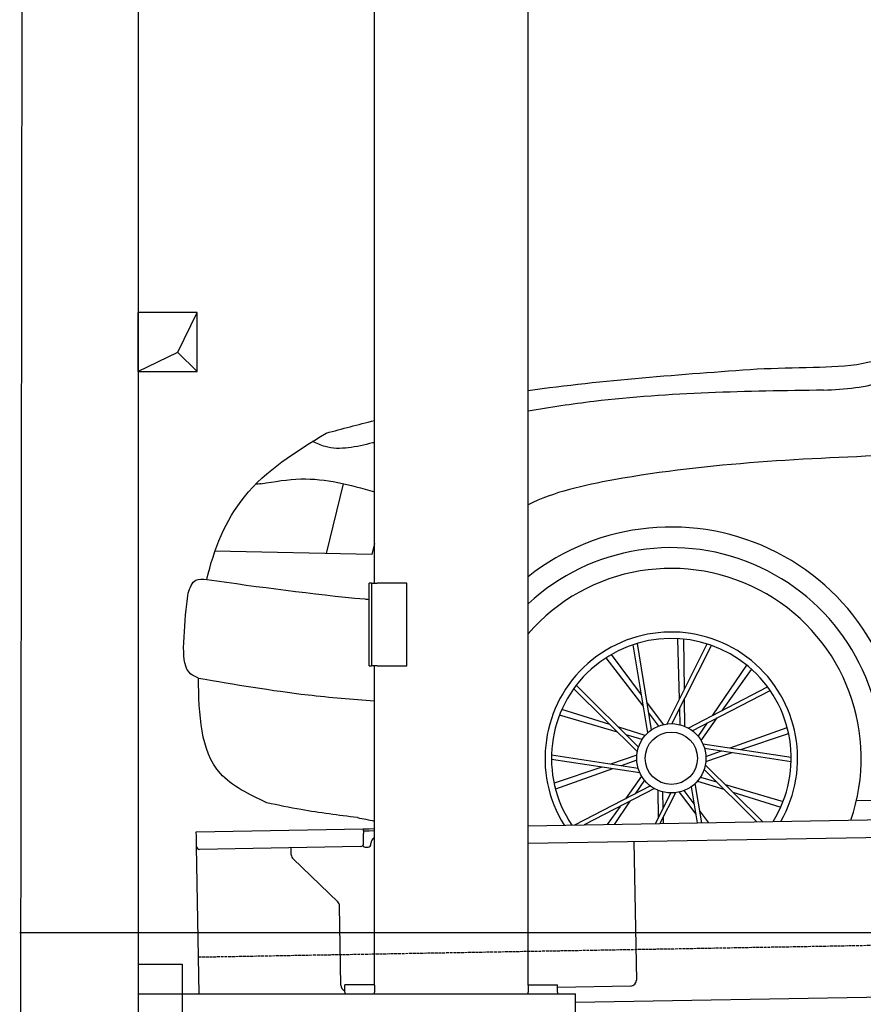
# Model space of a CAD drawing. Header units: millimetres. Extents: x 873 to 6785, y 6116 to 11616.
# Tile 2 of 5: x 873 to 2300, y 7995 to 9661. Entities that reach past the tile are written whole.
import ezdxf

# ---------------------------------------------------------------- set-up
doc = ezdxf.new("R2010")
doc.units = ezdxf.units.MM
doc.linetypes.add('GEN3', pattern=[6.25, 5, -1.25])
doc.layers.get('0').update_dxf_attribs({"lineweight": 25})
for name, color, linetype, lineweight in [('3', 6, 'GEN3', 25), ('5', 3, 'Continuous', 25), ('breakthrough', 1, 'Continuous', 25)]:
    doc.layers.add(name, color=color, linetype=linetype, lineweight=lineweight)
doc.layers.add('Car', color=10, linetype='Continuous')

msp = doc.modelspace()

# ---------------------------------------------------------------- linework, layer by layer
for p, q in [((872.9, 6115.9), (878.9, 11615.5)), ((1072.8, 11415.5), (1073.7, 6365.9)), ((1472.8, 8708), (1472.8, 10083)), ((1732.8, 8027.8), (1732.8, 10083)), ((1467.8, 8708), (1463.8, 8708)), ((1463.8, 8568), (1463.8, 8708)), ((1467.8, 8708), (1477.8, 8708)), ((1467.8, 8708), (1467.8, 8568)), ((1527.8, 8708), (1477.8, 8708)), ((1527.8, 8568), (1527.8, 8708)), ((1463.8, 8568), (1467.8, 8568)), ((1477.8, 8568), (1467.8, 8568)), ((1472.8, 8027.8), (1472.8, 8568)), ((1477.8, 8568), (1527.8, 8568)), ((1732.8, 8297.1), (4392.1, 8343.5)), ((4387.6, 8313.4), (1732.8, 8267.1)), ((1171.6, 8287.3), (1454, 8292.2)), ((1171.7, 8279.3), (1171.6, 8287.3)), ((1454, 8292.2), (1464, 8292.4)), ((1454, 8292.2), (1454.2, 8284.2)), ((1464.1, 8288.4), (1454.1, 8288.2)), ((1454.5, 8267.2), (1454.2, 8284.2)), ((1464, 8292.4), (1472.8, 8292.5)), ((1472.8, 8288.5), (1464.1, 8288.4)), ((1172, 8262.3), (1171.7, 8279.3)), ((1467, 8266.4), (1467, 8267.4)), ((1912, 8270.2), (1916.1, 8036.2)), ((1176.4, 8013), (1172, 8262.3)), ((1449.6, 8262.1), (1177.1, 8257.4)), ((1332.3, 8248.2), (1332.1, 8260.1)), ((1457.1, 8261.3), (1462.1, 8261.3)), ((1410.8, 8168.4), (1335.3, 8241.2)), ((1416.1, 8027.5), (1413.8, 8161.3)), ((1072.8, 8063), (1147.8, 8063)), ((1147.8, 8063), (1147.8, 7858)), ((4146.4, 8039.2), (1812.8, 7998.4)), ((1472.8, 8028), (1422.8, 8028)), ((1422.8, 8016), (1422.8, 8028)), ((1422.8, 8016), (1422.8, 8013)), ((1472.8, 8027.8), (1472.8, 8016)), ((1472.8, 8013), (1472.8, 8016)), ((1732.8, 8028), (1782.8, 8028)), ((1732.8, 8027.8), (1732.8, 8016)), ((1732.8, 8013), (1732.8, 8016)), ((1782.8, 8016), (1782.8, 8028)), ((1906.2, 8026.1), (1782.8, 8023.9)), ((1782.8, 8016), (1782.8, 8013)), ((1072.8, 8013), (1812.8, 8013)), ((1812.8, 7908), (1812.8, 8013))]:
    msp.add_line(p, q)
for centre, radius, start, end in [((1449.5, 8267.1), 5, 271, 1), ((1462, 8266.3), 5, 271, 1), ((1477, 8267.6), 10, 114.7874, 181), ((1177, 8262.4), 5, 181, 271), ((1342.3, 8248.4), 10, 181, 226), ((1457, 8266.3), 5, 214.2367, 271), ((1403.8, 8161.2), 10, 1, 46), ((1906.1, 8036.1), 10, 271, 1), ((1426.1, 8027.7), 10, 181, 250.2934)]:
    msp.add_arc(centre, radius, start, end)
at = {"layer": '3'}
msp.add_line((1175.3, 8075.3), (6230.4, 8163.5), dxfattribs=at)
at = {"layer": '5'}
msp.add_line((6272.8, 8115.9), (872.8, 8115.9), dxfattribs=at)
at = {"layer": 'breakthrough'}
for p, q in [((1140.1, 9098.9), (1172.8, 9165.9)), ((1072.8, 9065.9), (1140.1, 9098.9)), ((1139.9, 9098.7), (1172.8, 9065.9))]:
    msp.add_line(p, q, dxfattribs=at)
msp.add_lwpolyline([(1172.8, 9165.9), (1072.8, 9165.9), (1072.8, 9065.9), (1172.8, 9065.9)], close=True, dxfattribs=at)
at = {"layer": 'Car'}
for p, q in [((1391.7, 8757.8), (1420.7, 8876.1)), ((1472.8, 8775.2), (1468.5, 8756.2)), ((1468.5, 8756.2), (1203.1, 8761.7)), ((1989.1, 8511.4), (1986.2, 8613.9)), ((1935.3, 8454.3), (1910.7, 8603.7)), ((1941.7, 8459.5), (1917.8, 8605.9)), ((1968.1, 8469.6), (2036, 8604.9)), ((1976.3, 8470), (2043, 8602.5)), ((1997.4, 8528.1), (1996.5, 8613.1)), ((1927.7, 8500.5), (1865.1, 8581.7)), ((1924.7, 8518.9), (1873.9, 8587.1)), ((2045.2, 8484.2), (2103.1, 8568.8)), ((2061.7, 8492.7), (2111, 8562)), ((1919.8, 8430.6), (1814.4, 8535)), ((2003.6, 8462.7), (2138.1, 8532.2)), ((1917.7, 8422.7), (1810, 8529.1)), ((2010.5, 8458.2), (2142.4, 8526.2)), ((1962.1, 8468.5), (1934, 8506.2)), ((1998.1, 8465.4), (1997.6, 8512.3)), ((1884.4, 8455.6), (1786, 8484.5)), ((1871.2, 8468.6), (1790, 8494)), ((1954.2, 8466.1), (1936.9, 8488.5)), ((1990.3, 8468), (1989.5, 8496.3)), ((1931, 8449.9), (1886.2, 8463.9)), ((2020.7, 8448.4), (2036.6, 8471.7)), ((2025.4, 8441.6), (2052.6, 8479.9)), ((2074.6, 8429.1), (2171.2, 8463.6)), ((1926.1, 8443.3), (1899, 8451.3)), ((2093, 8426.3), (2173.6, 8453.5)), ((2028.3, 8436.2), (2178, 8413.4)), ((1919.2, 8394.4), (1772.5, 8416.9)), ((1916.9, 8416.6), (1872.3, 8401.6)), ((2031.2, 8428.5), (2177.9, 8406)), ((2033.6, 8406.3), (2078.1, 8421.3)), ((2033.7, 8414.6), (2060.3, 8424)), ((1922.1, 8386.7), (1772.5, 8409.5)), ((1916.7, 8408.3), (1890.1, 8398.9)), ((2032.7, 8400.3), (2130.1, 8304)), ((1857.4, 8396.6), (1776.8, 8369.4)), ((1875.8, 8393.8), (1779.2, 8359.3)), ((1925, 8381.3), (1897.8, 8343)), ((2030.6, 8392.3), (2119.9, 8303.8)), ((1939.9, 8364.7), (1811.3, 8298.4)), ((1929.7, 8374.6), (1913.8, 8351.3)), ((2015.1, 8368.6), (2026.1, 8302.2)), ((2019.4, 8373), (2064.2, 8359)), ((2024.4, 8379.6), (2051.4, 8371.6)), ((2066, 8367.4), (2164.4, 8338.4)), ((1946.8, 8360.2), (1827.8, 8298.7)), ((1974.1, 8352.9), (1947.9, 8300.8)), ((1952.3, 8357.6), (1952.8, 8310.6)), ((1982.3, 8353.3), (1956, 8301)), ((1960.1, 8354.9), (1960.9, 8326.6)), ((1988.4, 8354.4), (2016.4, 8316.7)), ((1996.2, 8356.8), (2013.5, 8334.4)), ((2008.7, 8363.4), (2018.8, 8302.1)), ((2079.2, 8354.3), (2160.4, 8328.9)), ((1888.7, 8330.2), (1866.8, 8299.4)), ((1905.2, 8338.7), (1878.4, 8299.6)), ((2288.4, 8339.8), (2324.3, 8340.7)), ((2022.7, 8322.4), (2038.2, 8302.4)), ((1961.3, 8311.5), (1961.6, 8301.1)), ((2025.8, 8304), (2027.1, 8302.2))]:
    msp.add_line(p, q, dxfattribs=at)
for radius in [58.6, 58.6, 44.3]:
    msp.add_circle((1975.2, 8411.5), radius, dxfattribs=at)
for radius, start, end in [(391.3, 357.5333, 128.2778), (356.4, 357.143, 132.8575), (321.3, 340.9528, 138.989), (213.7, 329.9866, 212.0134), (202.8, 328.1014, 213.8986)]:
    msp.add_arc((1975.2, 8411.5), radius, start, end, dxfattribs=at)
for points, knots in [([(2120.6, 9070.4), (2152, 9071.5), (2211.6, 9073.4), (2301.5, 9074.8), (2355.3, 9096.5), (2382.6, 9107.5)], [0, 0, 0, 0, 94.380868, 179.23976, 266.734748, 266.734748, 266.734748, 266.734748]), ([(2232.7, 9034.4), (2268.9, 9036.5), (2324.8, 9039.7), (2372.9, 9067.2), (2389.9, 9077)], [0, 0, 0, 0, 106.450223, 164.647441, 164.647441, 164.647441, 164.647441]), ([(2232.7, 9034.4), (2102.8, 9032.5), (1935.2, 9030), (1769.8, 9005.2), (1732.8, 8998.9)], [0, 0, 0, 0, 388.975981, 501.688074, 501.688074, 501.688074, 501.688074]), ([(1189.4, 8713.9), (1201.1, 8765.3), (1244.3, 8871.2), (1340.1, 8930.3), (1391, 8961.8)], [166.628719, 166.628719, 166.628719, 166.628719, 320.450021, 495.468543, 495.468543, 495.468543, 495.468543]), ([(1469.7, 8945.2), (1442.2, 8938.5), (1406.9, 8929.8), (1375.1, 8944.3), (1368.1, 8947.5)], [0, 0, 0, 0, 80.509797, 103.502315, 103.502315, 103.502315, 103.502315]), ([(2364.2, 8924.9), (2203.5, 8918.5), (1993.5, 8910.2), (1776.4, 8862.3), (1732.8, 8840.3)], [0, 0, 0, 0, 488.10307, 637.750705, 637.750705, 637.750705, 637.750705]), ([(1281, 8876), (1303.6, 8879.8), (1368, 8890.8), (1431.6, 8874.5), (1472.8, 8862.4)], [0, 0, 0, 0, 68.149354, 194.490967, 194.490967, 194.490967, 194.490967]), ([(1157.9, 8691), (1161, 8700.2), (1166.5, 8716.1), (1182.6, 8714.6), (1189.4, 8713.9)], [0, 0, 0, 0, 25.351803, 43.912705, 43.912705, 43.912705, 43.912705]), ([(1189.4, 8713.9), (1278.4, 8701.6), (1369.7, 8688.8), (1461.4, 8680.6), (1463.8, 8680.4)], [0, 0, 0, 0, 269.263405, 276.386917, 276.386917, 276.386917, 276.386917]), ([(1150.1, 8598.2), (1151.3, 8623), (1152.8, 8654), (1157, 8684.8), (1157.9, 8691)], [0, 0, 0, 0, 74.26525, 93.147865, 93.147865, 93.147865, 93.147865]), ([(1175.1, 8547.1), (1170.5, 8549.1), (1151.3, 8557.3), (1150.6, 8580.6), (1150.1, 8598.2)], [0, 0, 0, 0, 14.449178, 60.444004, 60.444004, 60.444004, 60.444004]), ([(1291, 8336.2), (1261.2, 8350.3), (1178.8, 8389.5), (1176.5, 8485.6), (1175.1, 8547.1)], [0, 0, 0, 0, 93.142777, 258.500689, 258.500689, 258.500689, 258.500689]), ([(1175.1, 8547.1), (1236.8, 8536.6), (1335.6, 8519.7), (1435.3, 8511.4), (1472.8, 8508.9)], [0, 0, 0, 0, 187.519069, 300.279131, 300.279131, 300.279131, 300.279131]), ([(1444.2, 8311.2), (1412.3, 8315.1), (1360.9, 8321.4), (1310.2, 8332.1), (1291, 8336.2)], [0, 0, 0, 0, 96.326322, 155.330157, 155.330157, 155.330157, 155.330157])]:
    msp.add_open_spline(points, degree=3, knots=knots, dxfattribs=at)
for points in [[(1732.8, 9033.9), (1861, 9051.7), (1990.8, 9061.1), (2120.6, 9070.4)], [(1391, 8961.8), (1418.3, 8969), (1445.5, 8976.2), (1472.8, 8983.1)], [(1472.8, 8945.9), (1471.8, 8945.7), (1470.7, 8945.4), (1469.7, 8945.2)], [(1281, 8876), (1277.9, 8875.6), (1274.8, 8875.2), (1271.6, 8874.9)], [(1444.2, 8311.2), (1453.7, 8309.2), (1463.2, 8307.2), (1472.8, 8305.3)]]:
    msp.add_open_spline(points, degree=3, dxfattribs=at)

doc.saveas('drawing.dxf')
